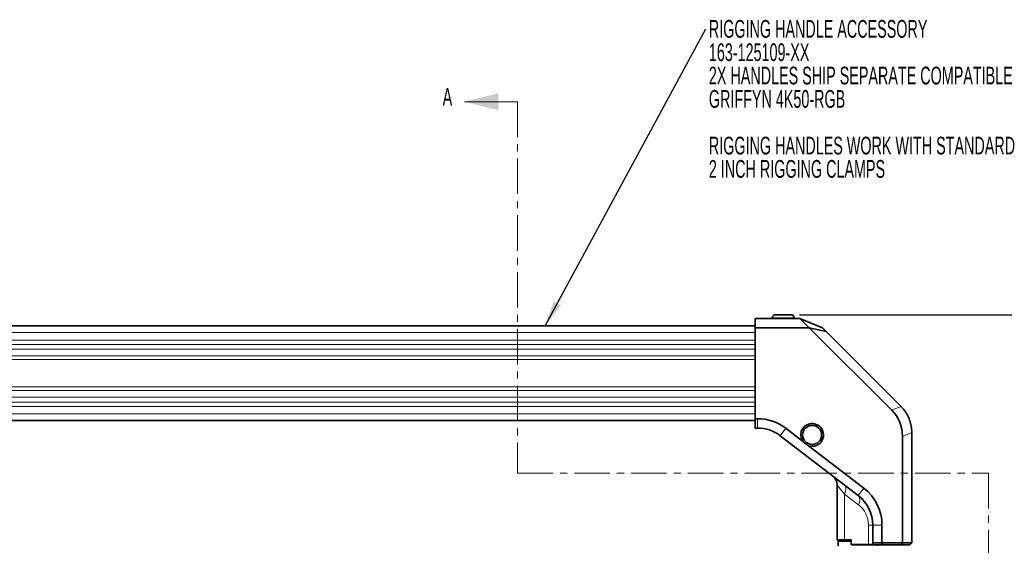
# Model space of a CAD drawing. Header units: millimetres. Extents: x 0 to 1118, y 0 to 864.
# Tile 84 of 91: x 833 to 1009, y 325 to 419. Entities that reach past the tile are written whole.
import ezdxf

# ---------------------------------------------------------------- set-up
doc = ezdxf.new("R2010")
doc.units = ezdxf.units.MM
doc.linetypes.add('CENTER', pattern=[10.16, 6.35, -1.27, 1.27, -1.27])
doc.layers.add('ALPHAREV', color=7, linetype='Continuous', lineweight=25)
doc.styles.add('SLDTEXTSTYLE0', font='TXT', dxfattribs={"width": 0.605})
doc.dimstyles.new('SLDDIMSTYLE0', dxfattribs={"dimtxt": 3.175, "dimasz": 4.572, "dimexe": 0, "dimexo": 0.0625, "dimgap": 0.79375, "dimtad": 0, "dimtih": 1, "dimtoh": 1, "dimdec": 1, "dimlfac": 3, "dimrnd": 1e-09, "dimzin": 4, "dimdsep": 46, "dimtxsty": 'SLDTEXTSTYLE0', "dimsah": 1, "dimcen": 0.09, "dimadec": 0, "dimazin": 1, "dimtfac": 1, "dimtofl": 0, "dimtmove": 0, "dimatfit": 3, "dimfxl": 1, "dimfrac": 2, "dimtolj": 1, "dimtzin": 12, "dimarcsym": 0})
doc.dimstyles.new('SLDDIMSTYLE1', dxfattribs={"dimtxt": 0.18, "dimasz": 4.572, "dimexe": 0, "dimexo": 0.0625, "dimgap": 0, "dimtad": 0, "dimtih": 1, "dimtoh": 1, "dimdec": 0, "dimrnd": 1e-09, "dimzin": 0, "dimdsep": 46, "dimtxsty": 'Standard', "dimsah": 1, "dimcen": 0.09, "dimadec": 0, "dimazin": 0, "dimtfac": 4.572, "dimtdec": 0, "dimtofl": 0, "dimtmove": 0, "dimatfit": 3, "dimfxl": 1, "dimfrac": 2, "dimtolj": 1, "dimtzin": 0, "dimarcsym": 0})

# ---------------------------------------------------------------- blocks, each defined once
blk = doc.blocks.new('_D')
at = {"layer": 'ALPHAREV'}
for p, q in [((972.64, 365.93), (1042.36, 365.93)), ((1040.76, 365.93), (1040.76, 284.59)), ((1041.97, 283.86), (1040.88, 283.86)), ((1040.88, 283.86), (1040.88, 278.99)), ((1050.46, 283.86), (1051.55, 283.86)), ((1051.55, 283.86), (1051.55, 278.99)), ((1040.88, 278.99), (1041.97, 278.99)), ((1051.55, 278.99), (1050.46, 278.99)), ((1040.76, 196.93), (1040.76, 278.26)), ((988, 196.93), (1042.36, 196.93))]:
    blk.add_line(p, q, dxfattribs=at)
for points in [[(1040.76, 365.93), (1040, 361.35), (1041.52, 361.35)], [(1040.76, 196.93), (1041.52, 201.5), (1040, 201.5)]]:
    blk.add_solid(points, dxfattribs=at)
at = {"layer": 'ALPHAREV', "char_height": 3.175, "attachment_point": 1, "style": 'SLDTEXTSTYLE0'}
for s, insert in [('507.0', (1028.87, 283.08)), ('20.0', (1041.97, 283.08))]:
    blk.add_mtext(s, dxfattribs=dict(at, insert=insert))
blk = doc.blocks.new('SW_NOTE_0_1')
at = {"layer": 'ALPHAREV', "color": 0, "char_height": 3.175, "attachment_point": 1, "style": 'SLDTEXTSTYLE0'}
for s, insert in [('RIGGING HANDLE ACCESSORY', (0.56, 1.56)), ('163-125109-XX', (0.56, -2.62)), ('2X HANDLES SHIP SEPARATE COMPATIBLE WITH', (0.56, -6.79)), ('GRIFFYN 4K50-RGB', (0.56, -10.97)), ('RIGGING HANDLES WORK WITH STANDARD', (0.56, -19.32)), ('2 INCH RIGGING CLAMPS', (0.56, -23.49))]:
    blk.add_mtext(s, dxfattribs=dict(at, insert=insert))

msp = doc.modelspace()

# ---------------------------------------------------------------- linework, layer by layer
at = {"color": 7, "linetype": 'Continuous', "lineweight": 18}
for p, q in [((922.178, 404.033), (912.653, 404.033)), ((971.694, 365.376), (967.735, 365.376)), ((743.381, 362.748), (964.714, 362.748)), ((964.714, 361.385), (743.381, 361.385)), ((743.381, 360.616), (964.714, 360.616)), ((964.714, 359.769), (743.381, 359.769)), ((743.381, 358.557), (964.714, 358.557)), ((964.714, 357.923), (743.381, 357.923)), ((743.381, 352.997), (964.714, 352.997)), ((964.714, 352.363), (743.381, 352.363)), ((743.381, 351.15), (964.714, 351.15)), ((964.714, 350.304), (743.381, 350.304)), ((743.381, 349.535), (964.714, 349.535)), ((990.781, 349.526), (989.115, 348.836)), ((964.714, 348.172), (743.381, 348.172)), ((965.118, 345.66), (965.118, 347.326)), ((969.176, 344.282), (970.191, 345.605)), ((991.048, 344.169), (992.714, 344.859)), ((980.691, 333.824), (979.381, 335.409)), ((983.106, 333.595), (984.12, 334.917)), ((980.691, 333.824), (983.178, 331.915)), ((980.691, 333.824), (980.691, 325.66)), ((984.958, 328.305), (985.714, 328.305)), ((984.958, 328.305), (984.958, 324.826)), ((985.714, 328.305), (987.381, 328.305)), ((980.734, 325.593), (980.691, 325.66)), ((985.001, 324.76), (984.958, 324.826))]:
    msp.add_line(p, q, dxfattribs=at)
at = {"color": 7, "linetype": 'CENTER', "lineweight": 18}
for p, q in [((922.178, 404.033), (922.178, 337.599)), ((922.178, 337.599), (1006.425, 337.599)), ((1006.425, 337.599), (1006.425, 168.317))]:
    msp.add_line(p, q, dxfattribs=at)
at = {"color": 7, "linetype": 'Continuous', "lineweight": 35}
for p, q in [((972.691, 365.26), (964.714, 365.26)), ((964.714, 365.26), (964.714, 363.593)), ((967.735, 365.376), (967.714, 365.26)), ((971.037, 365.926), (968.391, 365.926)), ((971.714, 365.26), (971.694, 365.376)), ((972.691, 365.26), (974.357, 363.593)), ((976.714, 363.593), (972.691, 365.26)), ((964.714, 363.926), (743.381, 363.926)), ((964.714, 347.326), (964.714, 363.593)), ((964.714, 363.593), (974.357, 363.593)), ((974.357, 363.593), (989.115, 348.836)), ((977.405, 362.903), (974.357, 363.593)), ((976.714, 363.593), (977.405, 362.903)), ((977.405, 362.903), (990.762, 349.546)), ((965.118, 347.326), (964.714, 347.326)), ((964.714, 347.326), (964.714, 345.66)), ((743.381, 346.993), (964.714, 346.993)), ((964.714, 345.66), (965.118, 345.66)), ((973.182, 343.31), (970.191, 345.605)), ((969.176, 344.282), (983.106, 333.595)), ((991.048, 344.169), (991.048, 325.093)), ((992.714, 344.832), (992.714, 325.093)), ((984.12, 334.917), (974.242, 342.496)), ((979.381, 335.409), (979.381, 325.66)), ((985.714, 328.305), (985.714, 325.093)), ((987.381, 325.093), (987.381, 328.305)), ((979.381, 325.66), (979.448, 325.593)), ((979.381, 325.66), (980.691, 325.66)), ((980.734, 325.593), (979.448, 325.593)), ((979.698, 325.593), (979.531, 325.426)), ((979.531, 325.426), (979.531, 324.593)), ((981.858, 325.426), (979.531, 325.426)), ((980.691, 325.66), (981.866, 325.66)), ((981.858, 325.593), (980.734, 325.593)), ((981.858, 325.599), (981.866, 325.66)), ((981.858, 324.826), (981.858, 325.599)), ((981.858, 324.826), (981.862, 324.795)), ((981.866, 324.826), (981.862, 324.795)), ((981.862, 324.795), (981.914, 324.76)), ((981.866, 325.66), (981.866, 324.826)), ((981.866, 324.826), (984.958, 324.826)), ((985.001, 324.76), (981.914, 324.76)), ((984.958, 324.826), (985.697, 324.826)), ((985.76, 324.76), (985.001, 324.76)), ((985.76, 324.76), (985.697, 324.826)), ((985.714, 325.007), (985.714, 325.093)), ((985.714, 325.093), (987.381, 325.093)), ((987.519, 324.76), (985.76, 324.76)), ((986.564, 324.593), (986.564, 324.76)), ((987.381, 325.093), (991.048, 325.093)), ((987.381, 325.093), (987.519, 324.76)), ((990.91, 324.76), (987.519, 324.76)), ((991.048, 325.093), (990.91, 324.76)), ((992.381, 324.76), (990.91, 324.76)), ((991.048, 325.093), (992.714, 325.093)), ((992.714, 325.093), (992.381, 324.76))]:
    msp.add_line(p, q, dxfattribs=at)
at = {"color": 7, "linetype": 'Continuous', "lineweight": 18, "flags": 128}
for points in [[(980.691, 333.824), (980.796, 334.089), (980.87, 334.349), (980.911, 334.598), (980.918, 334.83), (980.892, 335.041), (980.832, 335.226), (980.74, 335.381), (980.619, 335.503)], [(983.178, 331.915), (983.283, 332.181), (983.357, 332.441), (983.398, 332.69), (983.406, 332.922), (983.379, 333.133), (983.319, 333.318), (983.228, 333.473), (983.106, 333.595)]]:
    msp.add_lwpolyline(points, dxfattribs=at)
at = {"color": 7, "linetype": 'Continuous', "lineweight": 35}
msp.add_circle((974.881, 344.426), 1.7, dxfattribs=at)
for centre, radius, start, end in [((968.391, 365.26), 0.667, 90, 170), ((971.037, 365.26), 0.667, 10, 90), ((986.048, 344.832), 6.667, 44.76168, 45), ((965.118, 338.993), 8.333, 52.50196, 90), ((965.118, 338.993), 6.667, 52.50196, 90), ((974.881, 344.426), 2.033, 251.69218, 213.31174), ((986.048, 344.832), 6.667, 0, 0.23832), ((977.264, 335.409), 2.117, 359.7513, 52.50196), ((979.048, 328.305), 8.333, 0, 52.50196), ((979.048, 328.305), 6.667, 0, 52.50196)]:
    msp.add_arc(centre, radius, start, end, dxfattribs=at)
at = {"color": 7, "linetype": 'Continuous', "lineweight": 18}
msp.add_arc((980.408, 328.305), 4.55, 0, 52.50196, dxfattribs=at)
at = {"color": 7, "linetype": 'Continuous', "lineweight": 35}
for centre, major_axis, ratio, start_param, end_param in [((977.848, 341.435), (-12.707, -5.263), 0.6785983, 2.8675784, 3.4156069), ((983.598, 326.503), (1.956, -1.956), 0.4142136, 0.2635926, 0.3926991)]:
    msp.add_ellipse(centre, major_axis=major_axis, ratio=ratio, start_param=start_param, end_param=end_param, dxfattribs=at)
for points, knots in [([(992.714, 344.859), (992.695, 345.229), (992.656, 345.978), (992.361, 347.065), (991.896, 348.096), (991.351, 348.915), (990.937, 349.359), (990.781, 349.526)], [0, 0, 0, 0, 0.21388652, 0.43397086, 0.64785811, 0.8679536, 1, 1, 1, 1]), ([(973.182, 343.31), (973.417, 343.085), (973.745, 342.774), (974.134, 342.557), (974.242, 342.496)], [0, 0, 0, 0, 0.7204445, 1, 1, 1, 1])]:
    msp.add_open_spline(points, degree=3, knots=knots, dxfattribs=at)
at = {"color": 7, "linetype": 'Continuous', "lineweight": 18}
msp.add_solid([(912.653, 404.033), (918.749, 402.509), (918.749, 405.557)], dxfattribs=at)

# ---------------------------------------------------------------- block references
at = {"layer": 'ALPHAREV'}
msp.add_blockref('SW_NOTE_0_1', (955.84, 417.088), dxfattribs=at)

# ---------------------------------------------------------------- texts
at = {"color": 7, "linetype": 'Continuous', "insert": (908.763, 406.471), "char_height": 3.175, "attachment_point": 1, "style": 'SLDTEXTSTYLE0'}
msp.add_mtext('A', dxfattribs=at)

# ---------------------------------------------------------------- dimensions: what is measured, and where the dimension line sits
at = {"layer": 'ALPHAREV'}
dim = msp.add_linear_dim(base=(1040.757, 365.926), p1=(986.398, 196.926), p2=(971.037, 365.926), angle=90, dimstyle='SLDDIMSTYLE0', dxfattribs=at)
dim.commit()
dim.dimension.update_dxf_attribs({"geometry": '_D', "text_midpoint": (1040.757, 281.426), "dimtype": 160})

# ---------------------------------------------------------------- leaders
msp.add_leader([(927.101, 363.926), (955.84, 417.088)], dimstyle='SLDDIMSTYLE1', dxfattribs=at)

doc.saveas('drawing.dxf')
